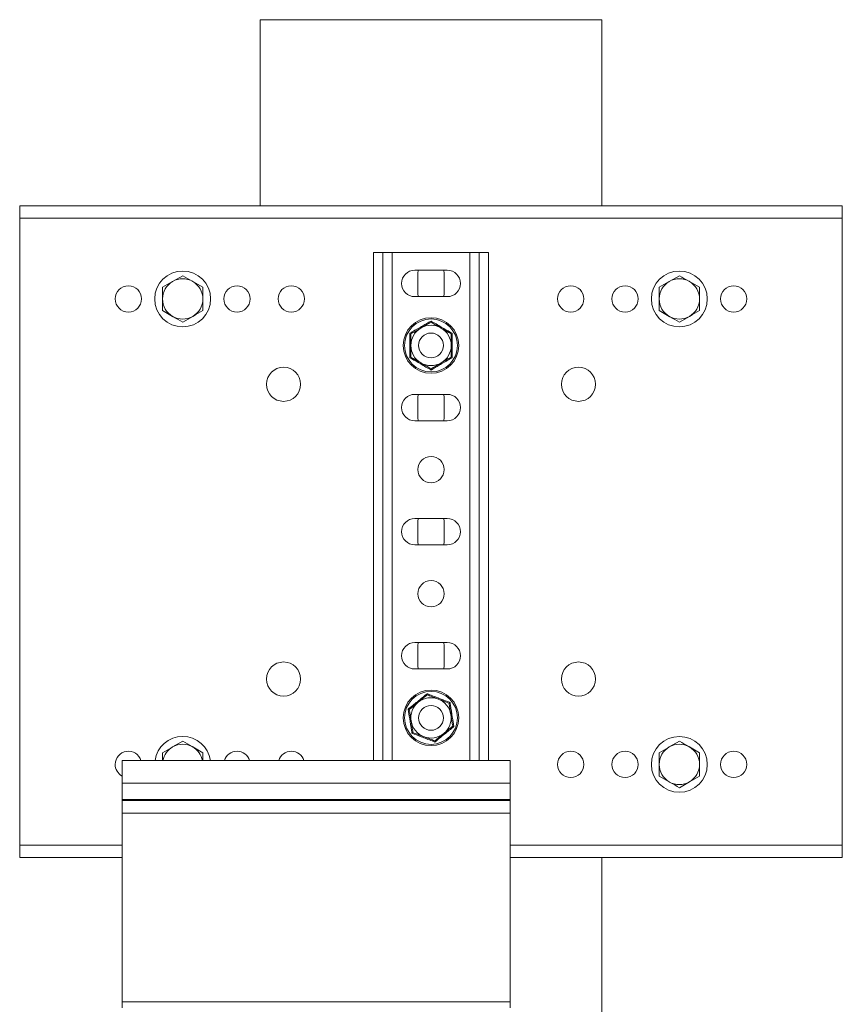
# Model space of a CAD drawing. Header units: millimetres. Extents: x -390 to 668, y -1907 to -77.
# Tile 8 of 8: x 403 to 668, y -394 to -77. Entities that reach past the tile are written whole.
import ezdxf

# ---------------------------------------------------------------- set-up
doc = ezdxf.new("R2010")
doc.units = ezdxf.units.MM

msp = doc.modelspace()

# ---------------------------------------------------------------- linework, layer by layer
at = {"color": 7, "linetype": 'Continuous', "lineweight": 15}
for p, q in [((480.58, -76.54), (480.58, -136.54)), ((480.58, -76.54), (590.58, -76.54)), ((590.58, -76.54), (590.58, -136.54)), ((668.08, -136.54), (403.08, -136.54)), ((403.08, -136.54), (403.08, -140.54)), ((668.08, -136.54), (668.08, -140.54)), ((403.08, -140.54), (403.08, -342.54)), ((668.08, -140.54), (668.08, -342.54)), ((520.08, -151.54), (517.08, -151.54)), ((517.08, -151.54), (517.08, -315.31)), ((520.08, -151.54), (520.08, -315.31)), ((523.08, -151.54), (520.08, -151.54)), ((548.08, -151.54), (523.08, -151.54)), ((551.08, -151.54), (548.08, -151.54)), ((554.08, -151.54), (551.08, -151.54)), ((551.08, -151.54), (551.08, -315.31)), ((554.08, -151.54), (554.08, -315.31)), ((540.83, -157.29), (530.33, -157.29)), ((531.45, -157.29), (531.33, -158.29)), ((531.33, -158.29), (531.33, -164.79)), ((539.83, -158.29), (539.71, -157.29)), ((539.83, -164.79), (539.83, -158.29)), ((455.58, -159.04), (452.33, -160.91)), ((462.08, -162.79), (458.83, -160.91)), ((615.58, -159.04), (612.33, -160.91)), ((622.08, -162.79), (618.83, -160.91)), ((531.33, -164.79), (531.45, -165.79)), ((539.71, -165.79), (539.83, -164.79)), ((530.33, -165.79), (540.83, -165.79)), ((449.08, -170.3), (452.33, -172.17)), ((609.08, -170.3), (612.33, -172.17)), ((455.58, -174.05), (458.83, -172.17)), ((615.58, -174.05), (618.83, -172.17)), ((540.83, -197.29), (530.33, -197.29)), ((531.45, -197.29), (531.33, -198.29)), ((531.33, -198.29), (531.33, -204.79)), ((539.83, -198.29), (539.71, -197.29)), ((539.83, -204.79), (539.83, -198.29)), ((530.33, -205.79), (540.83, -205.79)), ((531.33, -204.79), (531.45, -205.79)), ((539.71, -205.79), (539.83, -204.79)), ((540.83, -237.29), (530.33, -237.29)), ((531.45, -237.29), (531.33, -238.29)), ((539.83, -238.29), (539.71, -237.29)), ((531.33, -238.29), (531.33, -244.79)), ((539.83, -244.79), (539.83, -238.29)), ((530.33, -245.79), (540.83, -245.79)), ((531.33, -244.79), (531.45, -245.79)), ((539.71, -245.79), (539.83, -244.79)), ((540.83, -277.29), (530.33, -277.29)), ((531.45, -277.29), (531.33, -278.29)), ((531.33, -278.29), (531.33, -284.79)), ((539.83, -278.29), (539.71, -277.29)), ((539.83, -284.79), (539.83, -278.29)), ((531.33, -284.79), (531.45, -285.79)), ((539.71, -285.79), (539.83, -284.79)), ((530.33, -285.79), (540.83, -285.79)), ((455.58, -309.04), (452.33, -310.91)), ((462.08, -312.79), (458.83, -310.91)), ((615.58, -309.04), (612.33, -310.91)), ((622.08, -312.79), (618.83, -310.91)), ((449.08, -312.79), (449.08, -315.31)), ((462.08, -315.31), (462.08, -312.79)), ((561.08, -315.31), (436.08, -315.31)), ((436.08, -315.31), (436.08, -322.59)), ((561.08, -315.31), (561.08, -322.59)), ((609.08, -320.3), (612.33, -322.17)), ((436.08, -322.59), (436.08, -327.88)), ((561.08, -322.59), (561.08, -327.88)), ((615.58, -324.05), (618.83, -322.17)), ((436.08, -327.88), (436.08, -328.23)), ((436.08, -328.23), (436.08, -332.27)), ((561.08, -327.88), (561.08, -328.23)), ((561.08, -328.23), (561.08, -332.27)), ((436.08, -332.27), (436.08, -393.04)), ((561.08, -332.27), (561.08, -393.04)), ((403.08, -342.54), (403.08, -346.54)), ((668.08, -342.54), (668.08, -346.54)), ((436.08, -346.54), (403.08, -346.54)), ((668.08, -346.54), (561.08, -346.54)), ((590.58, -346.54), (590.58, -576.54)), ((436.08, -393.04), (436.08, -395.03)), ((561.08, -393.04), (561.08, -395.03))]:
    msp.add_line(p, q, dxfattribs=at)
at = {"color": 7, "linetype": 'Continuous', "lineweight": 0}
for p, q in [((668.08, -140.54), (403.08, -140.54)), ((523.08, -151.54), (523.08, -315.31)), ((548.08, -151.54), (548.08, -315.31)), ((436.08, -322.59), (561.08, -322.59)), ((436.08, -327.88), (561.08, -327.88)), ((436.08, -328.23), (561.08, -328.23)), ((436.08, -332.27), (561.08, -332.27)), ((436.08, -342.54), (403.08, -342.54)), ((668.08, -342.54), (561.08, -342.54)), ((436.08, -393.04), (561.08, -393.04))]:
    msp.add_line(p, q, dxfattribs=at)
at = {"color": 7, "linetype": 'Continuous', "lineweight": 15}
for centre, radius in [((455.58, -166.54), 9), ((615.58, -166.54), 9), ((438.08, -166.54), 4.25), ((473.08, -166.54), 4.25), ((490.58, -166.54), 4.25), ((580.58, -166.54), 4.25), ((598.08, -166.54), 4.25), ((633.08, -166.54), 4.25), ((535.58, -181.54), 8.95), ((535.58, -181.54), 4), ((488.08, -194.04), 5.5), ((583.08, -194.04), 5.5), ((535.58, -221.54), 4.25), ((535.58, -261.54), 4.25), ((488.08, -289.04), 5.5), ((583.08, -289.04), 5.5), ((535.58, -301.54), 8.95), ((535.58, -301.54), 4), ((615.58, -316.54), 9), ((580.58, -316.54), 4.25), ((598.08, -316.54), 4.25), ((633.08, -316.54), 4.25)]:
    msp.add_circle(centre, radius, dxfattribs=at)
at = {"color": 7, "linetype": 'Continuous', "lineweight": 0}
for centre in [(535.58, -181.54), (535.58, -301.54)]:
    msp.add_circle(centre, 8.54, dxfattribs=at)
at = {"color": 7, "linetype": 'Continuous', "lineweight": 15}
for centre, radius, start, end in [((530.33, -161.54), 4.25, 90, 270), ((540.83, -161.54), 4.25, 270, 90), ((455.58, -166.54), 6.5, 120, 180), ((455.58, -166.54), 6.5, 60, 120), ((455.58, -166.54), 6.5, 0, 60), ((615.58, -166.54), 6.5, 120, 180), ((615.58, -166.54), 6.5, 60, 120), ((615.58, -166.54), 6.5, 0, 60), ((455.58, -166.54), 6.5, 180, 240), ((455.58, -166.54), 6.5, 300, 0), ((615.58, -166.54), 6.5, 180, 240), ((615.58, -166.54), 6.5, 300, 0), ((455.58, -166.54), 6.5, 240, 300), ((615.58, -166.54), 6.5, 240, 300), ((535.58, -181.54), 6.5, 120, 180), ((535.58, -181.54), 6.5, 60, 120), ((535.58, -181.54), 6.5, 0, 60), ((535.58, -181.54), 6.5, 180, 240), ((535.58, -181.54), 6.5, 300, 0), ((535.58, -181.54), 6.5, 240, 300), ((530.33, -201.54), 4.25, 90, 270), ((540.83, -201.54), 4.25, 270, 90), ((530.33, -241.54), 4.25, 90, 270), ((540.83, -241.54), 4.25, 270, 90), ((530.33, -281.54), 4.25, 90, 270), ((540.83, -281.54), 4.25, 270, 90), ((535.58, -301.54), 6.5, 69.1229, 129.1229), ((535.58, -301.54), 6.5, 129.1229, 189.1229), ((535.58, -301.54), 6.5, 9.1229, 69.1229), ((535.58, -301.54), 6.5, 309.1229, 9.1229), ((535.58, -301.54), 6.5, 189.1229, 249.1229), ((455.58, -316.54), 9, 7.8657, 172.1343), ((535.58, -301.54), 6.5, 249.1229, 309.1229), ((455.58, -316.54), 6.5, 120, 169.0772), ((455.58, -316.54), 6.5, 60, 120), ((455.58, -316.54), 6.5, 10.9228, 60), ((615.58, -316.54), 6.5, 120, 180), ((615.58, -316.54), 6.5, 60, 120), ((615.58, -316.54), 6.5, 0, 60), ((438.08, -316.54), 4.25, 16.8462, 180), ((473.08, -316.54), 4.25, 16.8462, 163.1538), ((490.58, -316.54), 4.25, 16.8462, 163.1538), ((438.08, -316.54), 4.25, 180, 241.9275), ((615.58, -316.54), 6.5, 180, 240), ((615.58, -316.54), 6.5, 300, 0), ((615.58, -316.54), 6.5, 240, 300)]:
    msp.add_arc(centre, radius, start, end, dxfattribs=at)
for points, knots in [([(452.33, -160.91), (452.25, -160.96), (451.15, -161.59), (450.08, -162.21), (449.08, -162.79)], [0, 0, 0, 0, 0.0702153, 1, 1, 1, 1]), ([(458.83, -160.91), (458.75, -160.87), (457.65, -160.24), (456.58, -159.62), (455.58, -159.04)], [0, 0, 0, 0, 0.070214, 1, 1, 1, 1]), ([(612.33, -160.91), (612.25, -160.96), (611.15, -161.59), (610.08, -162.21), (609.08, -162.79)], [0, 0, 0, 0, 0.070215, 1, 1, 1, 1]), ([(618.83, -160.91), (618.75, -160.87), (617.65, -160.24), (616.58, -159.62), (615.58, -159.04)], [0, 0, 0, 0, 0.070215, 1, 1, 1, 1]), ([(449.08, -162.79), (449.08, -163.73), (449.08, -164.97), (449.08, -166.24), (449.08, -166.54)], [0, 0, 0, 0, 0.758148, 1, 1, 1, 1]), ([(462.08, -166.54), (462.08, -166.24), (462.08, -164.97), (462.08, -163.73), (462.08, -162.79)], [0, 0, 0, 0, 0.241852, 1, 1, 1, 1]), ([(609.08, -162.79), (609.08, -163.73), (609.08, -164.97), (609.08, -166.24), (609.08, -166.54)], [0, 0, 0, 0, 0.758148, 1, 1, 1, 1]), ([(622.08, -166.54), (622.08, -166.24), (622.08, -164.97), (622.08, -163.73), (622.08, -162.79)], [0, 0, 0, 0, 0.241852, 1, 1, 1, 1]), ([(449.08, -166.54), (449.08, -167.53), (449.08, -168.8), (449.08, -170.02), (449.08, -170.3)], [0, 0, 0, 0, 0.776287, 1, 1, 1, 1]), ([(462.08, -170.3), (462.08, -170.02), (462.08, -168.8), (462.08, -167.53), (462.08, -166.54)], [0, 0, 0, 0, 0.223713, 1, 1, 1, 1]), ([(609.08, -166.54), (609.08, -167.53), (609.08, -168.8), (609.08, -170.02), (609.08, -170.3)], [0, 0, 0, 0, 0.776287, 1, 1, 1, 1]), ([(622.08, -170.3), (622.08, -170.02), (622.08, -168.8), (622.08, -167.53), (622.08, -166.54)], [0, 0, 0, 0, 0.223713, 1, 1, 1, 1]), ([(458.83, -172.17), (458.9, -172.13), (460, -171.49), (461.08, -170.87), (462.08, -170.3)], [0, 0, 0, 0, 0.070215, 1, 1, 1, 1]), ([(618.83, -172.17), (618.9, -172.13), (620, -171.49), (621.08, -170.87), (622.08, -170.3)], [0, 0, 0, 0, 0.070215, 1, 1, 1, 1]), ([(452.33, -172.17), (452.4, -172.22), (453.5, -172.85), (454.58, -173.47), (455.58, -174.05)], [0, 0, 0, 0, 0.070215, 1, 1, 1, 1]), ([(532.33, -175.91), (533.18, -175.42), (534.3, -174.78), (535.34, -174.18), (535.58, -174.04)], [0, 0, 0, 0, 0.769007, 1, 1, 1, 1]), ([(535.58, -173.65), (535.58, -173.65), (535.58, -173.71), (535.58, -173.81), (535.58, -173.94), (535.58, -174.02), (535.58, -174.03), (535.58, -174.04)], [0, 0, 0, 0, 0.006851, 0.267585, 0.528634, 0.763834, 1, 1, 1, 1]), ([(535.58, -174.04), (536.03, -174.3), (536.95, -174.83), (538.06, -175.47), (538.69, -175.84), (538.83, -175.91)], [0, 0, 0, 0, 0.434793, 0.879847, 1, 1, 1, 1]), ([(612.33, -172.17), (612.4, -172.22), (613.5, -172.85), (614.58, -173.47), (615.58, -174.05)], [0, 0, 0, 0, 0.070215, 1, 1, 1, 1]), ([(528.74, -177.6), (528.74, -177.6), (528.79, -177.62), (528.88, -177.68), (528.99, -177.74), (529.06, -177.78), (529.07, -177.79), (529.08, -177.79)], [0, 0, 0, 0, 0.006852, 0.267588, 0.528633, 0.763834, 1, 1, 1, 1]), ([(529.08, -177.79), (529.53, -177.53), (530.45, -177), (531.56, -176.35), (532.19, -175.99), (532.33, -175.91)], [0, 0, 0, 0, 0.4347936, 0.879848, 1, 1, 1, 1]), ([(538.83, -175.91), (539.68, -176.41), (540.8, -177.05), (541.84, -177.65), (542.08, -177.79)], [0, 0, 0, 0, 0.769008, 1, 1, 1, 1]), ([(542.08, -177.79), (542.08, -177.79), (542.09, -177.78), (542.17, -177.74), (542.27, -177.68), (542.36, -177.62), (542.41, -177.6), (542.41, -177.6)], [0, 0, 0, 0, 0.236166, 0.471366, 0.732413, 0.993149, 1, 1, 1, 1]), ([(529.08, -181.54), (529.08, -181.38), (529.08, -180.19), (529.08, -178.92), (529.08, -177.88), (529.08, -177.79)], [0, 0, 0, 0, 0.127944, 0.927356, 1, 1, 1, 1]), ([(542.08, -181.54), (542.08, -181.38), (542.08, -180.19), (542.08, -178.92), (542.08, -177.88), (542.08, -177.79)], [0, 0, 0, 0, 0.127944, 0.927356, 1, 1, 1, 1]), ([(529.08, -185.3), (529.08, -184.98), (529.08, -183.78), (529.08, -182.49), (529.08, -181.54)], [0, 0, 0, 0, 0.263899, 1, 1, 1, 1]), ([(542.08, -185.3), (542.08, -184.98), (542.08, -183.78), (542.08, -182.49), (542.08, -181.54)], [0, 0, 0, 0, 0.263899, 1, 1, 1, 1]), ([(528.74, -185.49), (528.74, -185.49), (528.79, -185.46), (528.88, -185.41), (528.99, -185.35), (529.06, -185.3), (529.07, -185.3), (529.08, -185.3)], [0, 0, 0, 0, 0.006852, 0.267588, 0.528633, 0.763834, 1, 1, 1, 1]), ([(532.33, -187.17), (531.47, -186.68), (530.36, -186.03), (529.32, -185.43), (529.08, -185.3)], [0, 0, 0, 0, 0.7690078, 1, 1, 1, 1]), ([(535.58, -189.05), (535.12, -188.79), (534.2, -188.25), (533.09, -187.61), (532.46, -187.25), (532.33, -187.17)], [0, 0, 0, 0, 0.434793, 0.879847, 1, 1, 1, 1]), ([(538.83, -187.17), (537.97, -187.67), (536.86, -188.31), (535.82, -188.91), (535.58, -189.05)], [0, 0, 0, 0, 0.769007, 1, 1, 1, 1]), ([(542.08, -185.3), (541.62, -185.56), (540.7, -186.09), (539.59, -186.73), (538.96, -187.1), (538.83, -187.17)], [0, 0, 0, 0, 0.434794, 0.879848, 1, 1, 1, 1]), ([(542.08, -185.3), (542.08, -185.3), (542.09, -185.3), (542.17, -185.35), (542.27, -185.41), (542.36, -185.46), (542.41, -185.49), (542.41, -185.49)], [0, 0, 0, 0, 0.236166, 0.471366, 0.732413, 0.993149, 1, 1, 1, 1]), ([(535.58, -189.05), (535.58, -189.05), (535.58, -189.07), (535.58, -189.15), (535.58, -189.28), (535.58, -189.38), (535.58, -189.44), (535.58, -189.44)], [0, 0, 0, 0, 0.236166, 0.471366, 0.732415, 0.993149, 1, 1, 1, 1]), ([(531.48, -296.5), (532.24, -295.88), (533.24, -295.06), (534.17, -294.31), (534.39, -294.13)], [0, 0, 0, 0, 0.769008, 1, 1, 1, 1]), ([(534.32, -293.75), (534.33, -293.75), (534.33, -293.8), (534.35, -293.91), (534.37, -294.03), (534.38, -294.12), (534.39, -294.13), (534.39, -294.13)], [0, 0, 0, 0, 0.0068441, 0.2675756, 0.5286205, 0.7638322, 1, 1, 1, 1]), ([(534.39, -294.13), (534.88, -294.32), (535.87, -294.7), (537.07, -295.16), (537.75, -295.42), (537.89, -295.47)], [0, 0, 0, 0, 0.434793, 0.879848, 1, 1, 1, 1]), ([(528.56, -298.87), (528.97, -298.54), (529.8, -297.86), (530.79, -297.06), (531.36, -296.6), (531.48, -296.5)], [0, 0, 0, 0, 0.434792, 0.879848, 1, 1, 1, 1]), ([(537.89, -295.47), (538.82, -295.82), (540.02, -296.28), (541.14, -296.71), (541.4, -296.81)], [0, 0, 0, 0, 0.769007, 1, 1, 1, 1]), ([(541.4, -296.81), (541.4, -296.8), (541.41, -296.8), (541.48, -296.74), (541.57, -296.66), (541.66, -296.6), (541.7, -296.56), (541.7, -296.56)], [0, 0, 0, 0, 0.236164, 0.471363, 0.732414, 0.993149, 1, 1, 1, 1]), ([(541.99, -300.51), (541.97, -300.35), (541.78, -299.18), (541.58, -297.92), (541.41, -296.89), (541.4, -296.81)], [0, 0, 0, 0, 0.127942, 0.9273568, 1, 1, 1, 1]), ([(528.2, -298.73), (528.2, -298.73), (528.25, -298.75), (528.35, -298.79), (528.47, -298.83), (528.55, -298.86), (528.56, -298.87), (528.56, -298.87)], [0, 0, 0, 0, 0.006856, 0.267586, 0.528635, 0.763835, 1, 1, 1, 1]), ([(529.16, -302.57), (529.13, -302.41), (528.94, -301.24), (528.74, -299.98), (528.58, -298.95), (528.56, -298.87)], [0, 0, 0, 0, 0.127942, 0.927353, 1, 1, 1, 1]), ([(542.59, -304.22), (542.54, -303.91), (542.35, -302.72), (542.14, -301.45), (541.99, -300.51)], [0, 0, 0, 0, 0.263895, 1, 1, 1, 1]), ([(529.75, -306.28), (529.7, -305.97), (529.51, -304.78), (529.31, -303.51), (529.16, -302.57)], [0, 0, 0, 0, 0.263895, 1, 1, 1, 1]), ([(542.59, -304.22), (542.18, -304.55), (541.36, -305.22), (540.36, -306.03), (539.8, -306.49), (539.68, -306.59)], [0, 0, 0, 0, 0.434794, 0.879848, 1, 1, 1, 1]), ([(542.59, -304.22), (542.6, -304.22), (542.61, -304.22), (542.69, -304.25), (542.8, -304.3), (542.9, -304.34), (542.95, -304.36), (542.95, -304.36)], [0, 0, 0, 0, 0.236166, 0.47137, 0.732414, 0.993151, 1, 1, 1, 1]), ([(529.45, -306.53), (529.45, -306.52), (529.5, -306.49), (529.58, -306.42), (529.67, -306.34), (529.74, -306.29), (529.75, -306.28), (529.75, -306.28)], [0, 0, 0, 0, 0.006851, 0.267577, 0.528631, 0.763833, 1, 1, 1, 1]), ([(533.26, -307.62), (532.34, -307.26), (531.13, -306.81), (530.01, -306.38), (529.75, -306.28)], [0, 0, 0, 0, 0.769007, 1, 1, 1, 1]), ([(536.77, -308.95), (536.28, -308.77), (535.28, -308.39), (534.08, -307.93), (533.4, -307.67), (533.26, -307.62)], [0, 0, 0, 0, 0.434794, 0.879848, 1, 1, 1, 1]), ([(539.68, -306.59), (538.91, -307.21), (537.91, -308.02), (536.98, -308.78), (536.77, -308.95)], [0, 0, 0, 0, 0.769008, 1, 1, 1, 1]), ([(452.33, -310.91), (452.25, -310.96), (451.15, -311.59), (450.08, -312.21), (449.08, -312.79)], [0, 0, 0, 0, 0.0702152, 1, 1, 1, 1]), ([(458.83, -310.91), (458.75, -310.87), (457.65, -310.24), (456.58, -309.62), (455.58, -309.04)], [0, 0, 0, 0, 0.070212, 1, 1, 1, 1]), ([(536.77, -308.95), (536.77, -308.96), (536.77, -308.97), (536.78, -309.06), (536.8, -309.18), (536.82, -309.28), (536.83, -309.34), (536.83, -309.34)], [0, 0, 0, 0, 0.236167, 0.471366, 0.732426, 0.993156, 1, 1, 1, 1]), ([(612.33, -310.91), (612.25, -310.96), (611.15, -311.59), (610.08, -312.21), (609.08, -312.79)], [0, 0, 0, 0, 0.070215, 1, 1, 1, 1]), ([(618.83, -310.91), (618.75, -310.87), (617.65, -310.24), (616.58, -309.62), (615.58, -309.04)], [0, 0, 0, 0, 0.0702133, 1, 1, 1, 1]), ([(609.08, -312.79), (609.08, -313.73), (609.08, -314.97), (609.08, -316.24), (609.08, -316.54)], [0, 0, 0, 0, 0.758151, 1, 1, 1, 1]), ([(622.08, -316.54), (622.08, -316.24), (622.08, -314.97), (622.08, -313.73), (622.08, -312.79)], [0, 0, 0, 0, 0.241849, 1, 1, 1, 1]), ([(609.08, -316.54), (609.08, -317.53), (609.08, -318.8), (609.08, -320.02), (609.08, -320.3)], [0, 0, 0, 0, 0.776287, 1, 1, 1, 1]), ([(622.08, -320.3), (622.08, -320.02), (622.08, -318.8), (622.08, -317.53), (622.08, -316.54)], [0, 0, 0, 0, 0.223713, 1, 1, 1, 1]), ([(618.83, -322.17), (618.9, -322.13), (620, -321.49), (621.08, -320.87), (622.08, -320.3)], [0, 0, 0, 0, 0.070215, 1, 1, 1, 1]), ([(612.33, -322.17), (612.4, -322.22), (613.5, -322.85), (614.58, -323.47), (615.58, -324.05)], [0, 0, 0, 0, 0.0702152, 1, 1, 1, 1])]:
    msp.add_open_spline(points, degree=3, knots=knots, dxfattribs=at)
at = {"color": 7, "linetype": 'Continuous', "lineweight": 0}
for points, knots in [([(528.74, -177.6), (529.01, -177.44), (530.39, -176.66), (532.7, -175.34), (534.69, -174.17), (535.58, -173.65)], [0, 0, 0, 0, 0.120964, 0.606826, 1, 1, 1, 1]), ([(535.58, -173.65), (535.85, -173.81), (537.21, -174.61), (539.51, -175.95), (541.52, -177.09), (542.41, -177.6)], [0, 0, 0, 0, 0.120964, 0.606826, 1, 1, 1, 1]), ([(528.74, -185.49), (528.74, -185.18), (528.76, -183.6), (528.77, -180.93), (528.75, -178.63), (528.74, -177.6)], [0, 0, 0, 0, 0.120965, 0.606826, 1, 1, 1, 1]), ([(542.41, -177.6), (542.41, -177.91), (542.4, -179.49), (542.39, -182.16), (542.41, -184.46), (542.41, -185.49)], [0, 0, 0, 0, 0.120964, 0.606826, 1, 1, 1, 1]), ([(535.58, -189.44), (535.31, -189.28), (533.94, -188.48), (531.64, -187.13), (529.64, -186), (528.74, -185.49)], [0, 0, 0, 0, 0.120964, 0.606826, 1, 1, 1, 1]), ([(542.41, -185.49), (542.14, -185.65), (540.76, -186.42), (538.45, -187.75), (536.46, -188.92), (535.58, -189.44)], [0, 0, 0, 0, 0.120964, 0.606826, 1, 1, 1, 1]), ([(528.2, -298.73), (528.45, -298.53), (529.68, -297.55), (531.76, -295.87), (533.53, -294.4), (534.32, -293.75)], [0, 0, 0, 0, 0.120963, 0.606826, 1, 1, 1, 1]), ([(534.32, -293.75), (534.62, -293.86), (536.09, -294.44), (538.58, -295.4), (540.74, -296.2), (541.7, -296.56)], [0, 0, 0, 0, 0.120964, 0.606826, 1, 1, 1, 1]), ([(541.7, -296.56), (541.75, -296.87), (541.99, -298.44), (542.4, -301.07), (542.78, -303.34), (542.95, -304.36)], [0, 0, 0, 0, 0.120964, 0.606826, 1, 1, 1, 1]), ([(529.45, -306.53), (529.4, -306.21), (529.17, -304.65), (528.76, -302.02), (528.37, -299.75), (528.2, -298.73)], [0, 0, 0, 0, 0.120964, 0.606824, 1, 1, 1, 1]), ([(542.95, -304.36), (542.71, -304.55), (541.47, -305.54), (539.4, -307.21), (537.62, -308.68), (536.83, -309.34)], [0, 0, 0, 0, 0.120965, 0.606826, 1, 1, 1, 1]), ([(536.83, -309.34), (536.54, -309.22), (535.06, -308.65), (532.58, -307.69), (530.42, -306.88), (529.45, -306.53)], [0, 0, 0, 0, 0.120964, 0.606826, 1, 1, 1, 1])]:
    msp.add_open_spline(points, degree=3, knots=knots, dxfattribs=at)

doc.saveas('drawing.dxf')
